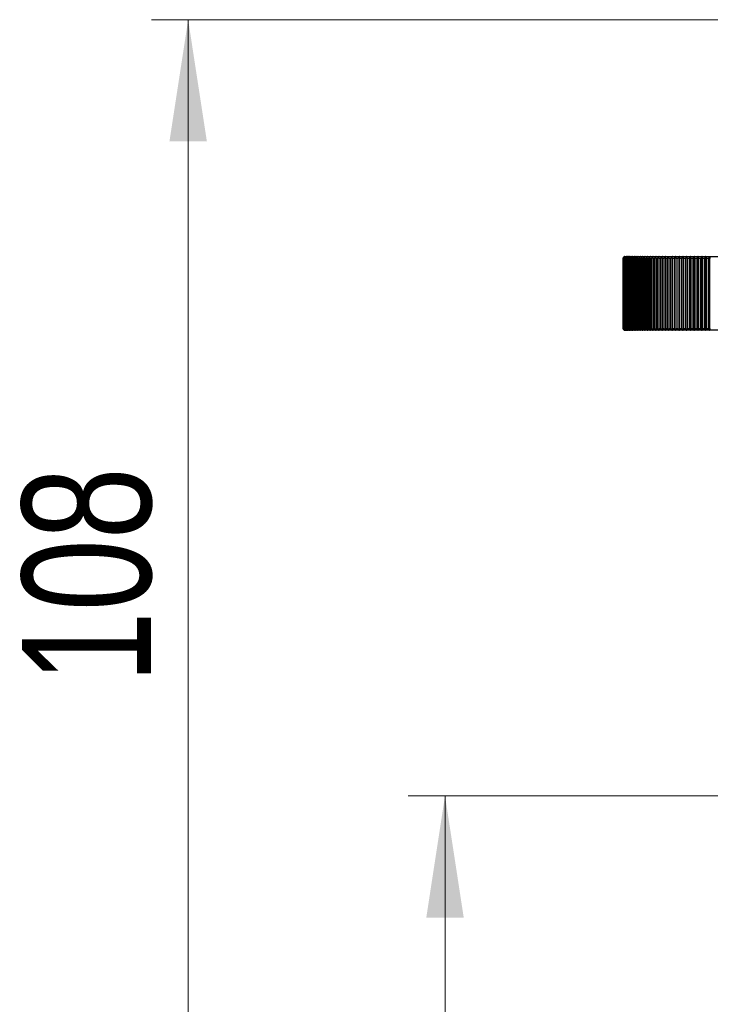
# Model space of a CAD drawing. Header units: millimetres. Extents: x 59 to 113, y 77 to 185.
# Tile 5 of 6: x 59 to 78, y 148 to 175. Entities that reach past the tile are written whole.
import ezdxf

# ---------------------------------------------------------------- set-up
doc = ezdxf.new("R2010")
doc.units = ezdxf.units.MM
doc.styles.add('SLDTEXTSTYLE0', font='TXT', dxfattribs={"width": 0.75})
doc.dimstyles.new('SLDDIMSTYLE0', dxfattribs={"dimtxt": 3.5, "dimasz": 3.302, "dimexe": 0, "dimexo": 0.0625, "dimgap": 0.875, "dimtad": 1, "dimlfac": 2, "dimrnd": 1e-09, "dimzin": 12, "dimdsep": 46, "dimtxsty": 'SLDTEXTSTYLE0', "dimsah": 1, "dimcen": 0.09, "dimadec": 0, "dimazin": 3, "dimtfac": 1, "dimtofl": 0, "dimtmove": 0, "dimatfit": 3, "dimfxl": 0, "dimfrac": 2, "dimtolj": 1, "dimtzin": 12, "dimarcsym": 0})

# ---------------------------------------------------------------- blocks, each defined once
blk = doc.blocks.new('_D_1')
at = {"color": 7, "linetype": 'Continuous', "lineweight": 18}
for p, q in [((78.229, 153.504), (69.643, 153.504)), ((70.643, 153.504), (70.643, 120.004)), ((77.069, 120.004), (69.643, 120.004))]:
    blk.add_line(p, q, dxfattribs=at)
for points in [[(70.643, 153.504), (70.135, 150.202), (71.151, 150.202)], [(70.643, 120.004), (71.151, 123.306), (70.135, 123.306)]]:
    blk.add_solid(points, dxfattribs=at)
at = {"color": 7, "linetype": 'Continuous', "lineweight": 18, "insert": (66.131, 132.227), "char_height": 3.5, "attachment_point": 1, "rotation": 90, "style": 'SLDTEXTSTYLE0'}
blk.add_mtext('67', dxfattribs=at)
blk = doc.blocks.new('_D_2')
at = {"color": 7, "linetype": 'Continuous', "lineweight": 18}
for p, q in [((79.229, 174.554), (62.671, 174.554)), ((63.671, 120.554), (63.671, 174.554)), ((78.229, 120.554), (62.671, 120.554))]:
    blk.add_line(p, q, dxfattribs=at)
for points in [[(63.671, 174.554), (63.163, 171.252), (64.179, 171.252)], [(63.671, 120.554), (64.179, 123.856), (63.163, 123.856)]]:
    blk.add_solid(points, dxfattribs=at)
at = {"color": 7, "linetype": 'Continuous', "lineweight": 18, "insert": (59.159, 156.557), "char_height": 3.5, "attachment_point": 1, "rotation": 90, "style": 'SLDTEXTSTYLE0'}
blk.add_mtext('108', dxfattribs=at)

msp = doc.modelspace()

# ---------------------------------------------------------------- linework, layer by layer
at = {"color": 7, "linetype": 'Continuous', "lineweight": 25}
for p, q in [((75.4788, 168.0788), (75.4788, 166.1788)), ((75.4792, 166.1788), (75.4792, 168.0788)), ((75.4834, 168.0788), (75.4802, 168.0788)), ((75.4802, 168.0788), (75.4802, 166.1788)), ((75.4834, 166.1788), (75.4834, 168.0788)), ((75.4925, 168.0788), (75.4863, 168.0788)), ((75.4863, 168.0788), (75.4863, 166.1788)), ((75.4925, 166.1788), (75.4925, 168.0788)), ((75.5064, 168.0788), (75.4972, 168.0788)), ((75.4972, 168.0788), (75.4972, 166.1788)), ((75.5064, 166.1788), (75.5064, 168.0788)), ((75.5251, 168.0788), (75.5129, 168.0788)), ((75.5129, 168.0788), (75.5129, 166.1788)), ((75.5251, 166.1788), (75.5251, 168.0788)), ((75.5288, 168.1288), (77.8253, 168.1288)), ((75.5486, 168.0788), (75.5334, 168.0788)), ((75.5334, 168.0788), (75.5334, 166.1788)), ((75.5486, 166.1788), (75.5486, 168.0788)), ((75.5767, 168.0788), (75.5586, 168.0788)), ((75.5586, 168.0788), (75.5586, 166.1788)), ((75.5767, 166.1788), (75.5767, 168.0788)), ((75.6095, 168.0788), (75.5885, 168.0788)), ((75.5885, 168.0788), (75.5885, 166.1788)), ((75.6095, 166.1788), (75.6095, 168.0788)), ((75.6468, 168.0788), (75.623, 168.0788)), ((75.623, 168.0788), (75.623, 166.1788)), ((75.6468, 166.1788), (75.6468, 168.0788)), ((75.6887, 168.0788), (75.6621, 168.0788)), ((75.6621, 168.0788), (75.6621, 166.1788)), ((75.6887, 166.1788), (75.6887, 168.0788)), ((75.7349, 168.0788), (75.7056, 168.0788)), ((75.7056, 168.0788), (75.7056, 166.1788)), ((75.7349, 166.1788), (75.7349, 168.0788)), ((75.7855, 168.0788), (75.7535, 168.0788)), ((75.7535, 168.0788), (75.7535, 166.1788)), ((75.7855, 166.1788), (75.7855, 168.0788)), ((75.8403, 168.0788), (75.8057, 168.0788)), ((75.8057, 168.0788), (75.8057, 166.1788)), ((75.8403, 166.1788), (75.8403, 168.0788)), ((75.8991, 168.0788), (75.862, 168.0788)), ((75.862, 168.0788), (75.862, 166.1788)), ((75.8991, 166.1788), (75.8991, 168.0788)), ((75.962, 168.0788), (75.9224, 168.0788)), ((75.9224, 168.0788), (75.9224, 166.1788)), ((75.962, 166.1788), (75.962, 168.0788)), ((76.0287, 168.0788), (75.9867, 168.0788)), ((75.9867, 168.0788), (75.9867, 166.1788)), ((76.0287, 166.1788), (76.0287, 168.0788)), ((76.0991, 168.0788), (76.0548, 168.0788)), ((76.0548, 168.0788), (76.0548, 166.1788)), ((76.0991, 166.1788), (76.0991, 168.0788)), ((76.173, 168.0788), (76.1265, 168.0788)), ((76.1265, 168.0788), (76.1265, 166.1788)), ((76.173, 166.1788), (76.173, 168.0788)), ((76.2504, 168.0788), (76.2018, 168.0788)), ((76.2018, 168.0788), (76.2018, 166.1788)), ((76.2504, 166.1788), (76.2504, 168.0788)), ((76.331, 168.0788), (76.2804, 168.0788)), ((76.2804, 168.0788), (76.2804, 166.1788)), ((76.331, 166.1788), (76.331, 168.0788)), ((76.4147, 168.0788), (76.3622, 168.0788)), ((76.3622, 168.0788), (76.3622, 166.1788)), ((76.4147, 166.1788), (76.4147, 168.0788)), ((76.5013, 168.0788), (76.447, 168.0788)), ((76.447, 168.0788), (76.447, 166.1788)), ((76.5013, 166.1788), (76.5013, 168.0788)), ((76.5907, 168.0788), (76.5347, 168.0788)), ((76.5347, 168.0788), (76.5347, 166.1788)), ((76.5907, 166.1788), (76.5907, 168.0788)), ((76.6826, 168.0788), (76.625, 168.0788)), ((76.625, 168.0788), (76.625, 166.1788)), ((76.6826, 166.1788), (76.6826, 168.0788)), ((76.7768, 168.0788), (76.7179, 168.0788)), ((76.7179, 168.0788), (76.7179, 166.1788)), ((76.7768, 166.1788), (76.7768, 168.0788)), ((76.8733, 168.0788), (76.813, 168.0788)), ((76.813, 168.0788), (76.813, 166.1788)), ((76.8733, 166.1788), (76.8733, 168.0788)), ((76.9096, 168.1286), (76.9096, 166.1291)), ((76.9717, 168.0788), (76.9102, 168.0788)), ((76.9102, 168.0788), (76.9102, 166.1788)), ((76.9717, 166.1788), (76.9717, 168.0788)), ((77.0064, 168.1286), (77.0064, 166.1291)), ((77.0718, 168.0788), (77.0092, 168.0788)), ((77.0092, 168.0788), (77.0092, 166.1788)), ((77.0718, 166.1788), (77.0718, 168.0788)), ((77.105, 168.1286), (77.105, 166.1291)), ((77.1736, 168.0788), (77.11, 168.0788)), ((77.11, 168.0788), (77.11, 166.1788)), ((77.1736, 166.1788), (77.1736, 168.0788)), ((77.205, 168.1286), (77.205, 166.1291)), ((77.2766, 168.0788), (77.2123, 168.0788)), ((77.2123, 168.0788), (77.2123, 166.1788)), ((77.2766, 166.1788), (77.2766, 168.0788)), ((77.3063, 168.1286), (77.3063, 166.1291)), ((77.3808, 168.0788), (77.3158, 168.0788)), ((77.3158, 168.0788), (77.3158, 166.1788)), ((77.3808, 166.1788), (77.3808, 168.0788)), ((77.4087, 168.1286), (77.4087, 166.1291)), ((77.486, 168.0788), (77.4204, 168.0788)), ((77.4204, 168.0788), (77.4204, 166.1788)), ((77.486, 166.1788), (77.486, 168.0788)), ((77.5119, 168.1286), (77.5119, 166.1291)), ((77.5918, 168.0788), (77.5258, 168.0788)), ((77.5258, 168.0788), (77.5258, 166.1788)), ((77.5918, 166.1788), (77.5918, 168.0788)), ((77.6158, 168.1286), (77.6158, 166.1291)), ((77.6981, 168.0788), (77.6319, 168.0788)), ((77.6319, 168.0788), (77.6319, 166.1788)), ((77.6981, 166.1788), (77.6981, 168.0788)), ((77.7202, 168.1286), (77.7202, 166.1291)), ((77.8047, 168.0788), (77.7383, 168.0788)), ((77.7383, 168.0788), (77.7383, 166.1788)), ((77.8047, 166.1788), (77.8047, 168.0788)), ((77.8253, 168.1285), (77.8248, 168.1286)), ((77.8248, 168.1286), (77.8248, 166.1291)), ((77.8253, 168.1288), (79.1253, 168.1288)), ((75.4802, 166.1788), (75.4834, 166.1788)), ((75.4863, 166.1788), (75.4925, 166.1788)), ((75.4972, 166.1788), (75.5064, 166.1788)), ((75.5129, 166.1788), (75.5251, 166.1788)), ((77.8253, 166.1288), (75.5288, 166.1288)), ((75.5334, 166.1788), (75.5486, 166.1788)), ((75.5586, 166.1788), (75.5767, 166.1788)), ((75.5885, 166.1788), (75.6095, 166.1788)), ((75.623, 166.1788), (75.6468, 166.1788)), ((75.6621, 166.1788), (75.6887, 166.1788)), ((75.7056, 166.1788), (75.7349, 166.1788)), ((75.7535, 166.1788), (75.7855, 166.1788)), ((75.8057, 166.1788), (75.8403, 166.1788)), ((75.862, 166.1788), (75.8991, 166.1788)), ((75.9224, 166.1788), (75.962, 166.1788)), ((75.9867, 166.1788), (76.0287, 166.1788)), ((76.0548, 166.1788), (76.0991, 166.1788)), ((76.1265, 166.1788), (76.173, 166.1788)), ((76.2018, 166.1788), (76.2504, 166.1788)), ((76.2804, 166.1788), (76.331, 166.1788)), ((76.3622, 166.1788), (76.4147, 166.1788)), ((76.447, 166.1788), (76.5013, 166.1788)), ((76.5347, 166.1788), (76.5907, 166.1788)), ((76.625, 166.1788), (76.6826, 166.1788)), ((76.7179, 166.1788), (76.7768, 166.1788)), ((76.813, 166.1788), (76.8733, 166.1788)), ((76.9102, 166.1788), (76.9717, 166.1788)), ((77.0092, 166.1788), (77.0718, 166.1788)), ((77.11, 166.1788), (77.1736, 166.1788)), ((77.2123, 166.1788), (77.2766, 166.1788)), ((77.3158, 166.1788), (77.3808, 166.1788)), ((77.4204, 166.1788), (77.486, 166.1788)), ((77.5258, 166.1788), (77.5918, 166.1788)), ((77.6319, 166.1788), (77.6981, 166.1788)), ((77.7383, 166.1788), (77.8047, 166.1788)), ((77.8248, 166.1291), (77.8253, 166.1292)), ((79.1253, 166.1288), (77.8253, 166.1288))]:
    msp.add_line(p, q, dxfattribs=at)
at = {"color": 1, "linetype": 'Continuous', "lineweight": 25}
for p, q in [((75.4792, 168.0788), (75.4788, 168.0788)), ((75.4788, 166.1788), (75.4792, 166.1788))]:
    msp.add_line(p, q, dxfattribs=at)
at = {"color": 7, "linetype": 'Continuous', "lineweight": 25, "flags": 128}
msp.add_lwpolyline([(75.5288, 168.1288), (75.5191, 168.1279), (75.5127, 168.1262)], dxfattribs=at)
at = {"color": 7, "linetype": 'Continuous', "lineweight": 25}
for centre, radius, start, end in [((75.5288, 168.0788), 0.05, 127.43254, 180), ((77.8306, 168.1285), 0.00533, 176.64671, 180.39216), ((77.8306, 166.1291), 0.00533, 179.60784, 183.35329)]:
    msp.add_arc(centre, radius, start, end, dxfattribs=at)
for centre, start_param, end_param in [((77.8227, 168.0788), 4.712389, 6.1650551), ((77.8227, 166.1788), 3.2597229, 4.712389)]:
    msp.add_ellipse(centre, major_axis=(0, 0.05), ratio=0.4469388, start_param=start_param, end_param=end_param, dxfattribs=at)
for points, knots in [([(75.4893, 168.1077), (75.487, 168.1045), (75.4814, 168.097), (75.4793, 168.0863), (75.4792, 168.0798), (75.4792, 168.0788)], [0, 0, 0, 0, 0.3788174, 0.9103976, 1, 1, 1, 1]), ([(75.4802, 168.0788), (75.4807, 168.0841), (75.4816, 168.0946), (75.489, 168.1087), (75.5001, 168.12), (75.5127, 168.1267), (75.5214, 168.1281), (75.5249, 168.1286)], [0, 0, 0, 0, 0.2036056, 0.4082373, 0.6198713, 0.8484621, 1, 1, 1, 1]), ([(75.5175, 168.1252), (75.5157, 168.1248), (75.508, 168.123), (75.4967, 168.1137), (75.4866, 168.0989), (75.4836, 168.0863), (75.4834, 168.0798), (75.4834, 168.0788)], [0, 0, 0, 0, 0.0893139, 0.3984362, 0.6894858, 0.9552286, 1, 1, 1, 1]), ([(75.4863, 168.0788), (75.4868, 168.0841), (75.4877, 168.0946), (75.4949, 168.1087), (75.5057, 168.12), (75.518, 168.1267), (75.5265, 168.1281), (75.5299, 168.1286)], [0, 0, 0, 0, 0.2036056, 0.4082373, 0.6198713, 0.8484621, 1, 1, 1, 1]), ([(75.5281, 168.1255), (75.526, 168.125), (75.5178, 168.1232), (75.506, 168.1138), (75.4957, 168.0989), (75.4927, 168.0863), (75.4925, 168.0798), (75.4925, 168.0788)], [0, 0, 0, 0, 0.1047378, 0.4086312, 0.6947571, 0.9560042, 1, 1, 1, 1]), ([(75.4972, 168.0788), (75.4977, 168.0841), (75.4986, 168.0946), (75.5056, 168.1087), (75.5161, 168.12), (75.5281, 168.1267), (75.5364, 168.1281), (75.5397, 168.1286)], [0, 0, 0, 0, 0.2036056, 0.4082373, 0.6198713, 0.8484621, 1, 1, 1, 1]), ([(75.5434, 168.1257), (75.5409, 168.1252), (75.5323, 168.1233), (75.5201, 168.1138), (75.5097, 168.0989), (75.5066, 168.0863), (75.5065, 168.0798), (75.5064, 168.0788)], [0, 0, 0, 0, 0.1181415, 0.4174905, 0.6993371, 0.9566772, 1, 1, 1, 1]), ([(75.5129, 168.0788), (75.5134, 168.0841), (75.5143, 168.0946), (75.5211, 168.1087), (75.5313, 168.12), (75.543, 168.1267), (75.5511, 168.1281), (75.5543, 168.1286)], [0, 0, 0, 0, 0.2036056, 0.4082373, 0.6198713, 0.8484621, 1, 1, 1, 1]), ([(75.5735, 168.1286), (75.5672, 168.1274), (75.5547, 168.1251), (75.5389, 168.1139), (75.5284, 168.0989), (75.5253, 168.0863), (75.5252, 168.0798), (75.5251, 168.0788)], [0, 0, 0, 0, 0.2520661, 0.5059579, 0.7450047, 0.9632665, 1, 1, 1, 1]), ([(75.5334, 168.0788), (75.5338, 168.0841), (75.5347, 168.0946), (75.5413, 168.1087), (75.5512, 168.12), (75.5626, 168.1267), (75.5704, 168.1281), (75.5735, 168.1286)], [0, 0, 0, 0, 0.2036056, 0.4082373, 0.6198713, 0.8484621, 1, 1, 1, 1]), ([(75.5973, 168.1286), (75.591, 168.1274), (75.5784, 168.1251), (75.5624, 168.1139), (75.5519, 168.0989), (75.5487, 168.0863), (75.5486, 168.0798), (75.5486, 168.0788)], [0, 0, 0, 0, 0.2520766, 0.5059678, 0.7450138, 0.9632748, 1, 1, 1, 1]), ([(75.5586, 168.0788), (75.5591, 168.0841), (75.5599, 168.0946), (75.5663, 168.1087), (75.5758, 168.12), (75.5868, 168.1267), (75.5943, 168.1281), (75.5973, 168.1286)], [0, 0, 0, 0, 0.2036056, 0.4082373, 0.6198713, 0.8484621, 1, 1, 1, 1]), ([(75.6258, 168.1286), (75.6194, 168.1274), (75.6067, 168.1251), (75.5907, 168.1139), (75.58, 168.0989), (75.5769, 168.0863), (75.5767, 168.0798), (75.5767, 168.0788)], [0, 0, 0, 0, 0.2520844, 0.5059752, 0.7450205, 0.9632811, 1, 1, 1, 1]), ([(75.5885, 168.0788), (75.5889, 168.0841), (75.5897, 168.0946), (75.5959, 168.1087), (75.6051, 168.12), (75.6156, 168.1267), (75.6229, 168.1281), (75.6258, 168.1286)], [0, 0, 0, 0, 0.2036056, 0.4082373, 0.6198713, 0.8484621, 1, 1, 1, 1]), ([(75.6588, 168.1286), (75.6524, 168.1274), (75.6396, 168.1251), (75.6235, 168.1139), (75.6128, 168.0989), (75.6096, 168.0863), (75.6095, 168.0798), (75.6095, 168.0788)], [0, 0, 0, 0, 0.2520897, 0.5059801, 0.745025, 0.9632852, 1, 1, 1, 1]), ([(75.623, 168.0788), (75.6234, 168.0841), (75.6242, 168.0946), (75.6301, 168.1087), (75.6389, 168.12), (75.649, 168.1267), (75.656, 168.1281), (75.6588, 168.1286)], [0, 0, 0, 0, 0.2036056, 0.4082373, 0.6198713, 0.8484621, 1, 1, 1, 1]), ([(75.6962, 168.1286), (75.6898, 168.1274), (75.677, 168.1251), (75.6609, 168.1139), (75.6502, 168.0989), (75.647, 168.0863), (75.6469, 168.0798), (75.6468, 168.0788)], [0, 0, 0, 0, 0.2520923, 0.5059826, 0.7450273, 0.9632873, 1, 1, 1, 1]), ([(75.6621, 168.0788), (75.6625, 168.0841), (75.6632, 168.0946), (75.6688, 168.1087), (75.6773, 168.12), (75.6869, 168.1267), (75.6936, 168.1281), (75.6962, 168.1286)], [0, 0, 0, 0, 0.2036056, 0.4082373, 0.6198713, 0.8484621, 1, 1, 1, 1]), ([(75.7381, 168.1286), (75.7317, 168.1274), (75.7189, 168.1251), (75.7027, 168.1139), (75.692, 168.0989), (75.6888, 168.0863), (75.6887, 168.0798), (75.6887, 168.0788)], [0, 0, 0, 0, 0.25209244, 0.5059827, 0.74502745, 0.96328743, 1, 1, 1, 1]), ([(75.7056, 168.0788), (75.706, 168.0841), (75.7066, 168.0946), (75.712, 168.1087), (75.72, 168.12), (75.7292, 168.1267), (75.7356, 168.1281), (75.7381, 168.1286)], [0, 0, 0, 0, 0.2036056, 0.4082373, 0.6198713, 0.8484621, 1, 1, 1, 1]), ([(75.7842, 168.1286), (75.7779, 168.1274), (75.7651, 168.1251), (75.749, 168.1139), (75.7383, 168.0989), (75.7351, 168.0863), (75.7349, 168.0798), (75.7349, 168.0788)], [0, 0, 0, 0, 0.2520901, 0.5059804, 0.7450254, 0.9632855, 1, 1, 1, 1]), ([(75.7535, 168.0788), (75.7538, 168.0841), (75.7545, 168.0946), (75.7596, 168.1087), (75.7672, 168.12), (75.7759, 168.1267), (75.7818, 168.1281), (75.7842, 168.1286)], [0, 0, 0, 0, 0.2036056, 0.4082373, 0.6198713, 0.8484621, 1, 1, 1, 1]), ([(75.8346, 168.1286), (75.8282, 168.1274), (75.8155, 168.1251), (75.7995, 168.1139), (75.7888, 168.0989), (75.7856, 168.0863), (75.7855, 168.0798), (75.7855, 168.0788)], [0, 0, 0, 0, 0.2520851, 0.5059758, 0.7450211, 0.9632816, 1, 1, 1, 1]), ([(75.8057, 168.0788), (75.806, 168.0841), (75.8066, 168.0946), (75.8114, 168.1087), (75.8185, 168.12), (75.8267, 168.1267), (75.8324, 168.1281), (75.8346, 168.1286)], [0, 0, 0, 0, 0.2036056, 0.4082373, 0.6198713, 0.8484621, 1, 1, 1, 1]), ([(75.8891, 168.1286), (75.8828, 168.1274), (75.8701, 168.1251), (75.8541, 168.1139), (75.8436, 168.0989), (75.8404, 168.0863), (75.8403, 168.0798), (75.8403, 168.0788)], [0, 0, 0, 0, 0.25207758, 0.50596866, 0.74501458, 0.96327557, 1, 1, 1, 1]), ([(75.862, 168.0788), (75.8623, 168.0841), (75.8629, 168.0946), (75.8673, 168.1087), (75.874, 168.12), (75.8817, 168.1267), (75.887, 168.1281), (75.8891, 168.1286)], [0, 0, 0, 0, 0.2036056, 0.4082373, 0.6198713, 0.8484621, 1, 1, 1, 1]), ([(75.9475, 168.1286), (75.9413, 168.1274), (75.9287, 168.1251), (75.9129, 168.1139), (75.9024, 168.0989), (75.8993, 168.0863), (75.8991, 168.0798), (75.8991, 168.0788)], [0, 0, 0, 0, 0.2520674, 0.505959, 0.7450057, 0.9632674, 1, 1, 1, 1]), ([(75.9224, 168.0788), (75.9226, 168.0841), (75.9232, 168.0946), (75.9273, 168.1087), (75.9336, 168.12), (75.9407, 168.1267), (75.9456, 168.1281), (75.9475, 168.1286)], [0, 0, 0, 0, 0.2036056, 0.4082373, 0.6198713, 0.8484621, 1, 1, 1, 1]), ([(76.0099, 168.1286), (76.0037, 168.1274), (75.9913, 168.1251), (75.9756, 168.1139), (75.9652, 168.0989), (75.9621, 168.0863), (75.962, 168.0798), (75.962, 168.0788)], [0, 0, 0, 0, 0.2520544, 0.5059467, 0.7449945, 0.9632571, 1, 1, 1, 1]), ([(75.9867, 168.0788), (75.9869, 168.0841), (75.9874, 168.0946), (75.9913, 168.1087), (75.997, 168.12), (76.0036, 168.1267), (76.0081, 168.1281), (76.0099, 168.1286)], [0, 0, 0, 0, 0.2036056, 0.4082373, 0.6198713, 0.8484621, 1, 1, 1, 1]), ([(76.076, 168.1286), (76.0699, 168.1274), (76.0576, 168.1251), (76.0421, 168.1139), (76.0319, 168.0989), (76.0288, 168.0863), (76.0287, 168.0798), (76.0287, 168.0788)], [0, 0, 0, 0, 0.2520384, 0.5059317, 0.7449807, 0.9632444, 1, 1, 1, 1]), ([(76.0548, 168.0788), (76.055, 168.0841), (76.0555, 168.0946), (76.059, 168.1087), (76.0642, 168.12), (76.0702, 168.1267), (76.0743, 168.1281), (76.076, 168.1286)], [0, 0, 0, 0, 0.2036056, 0.4082373, 0.6198713, 0.8484621, 1, 1, 1, 1]), ([(76.1457, 168.1286), (76.1397, 168.1274), (76.1275, 168.1251), (76.1123, 168.1139), (76.1022, 168.0989), (76.0992, 168.0863), (76.0991, 168.0798), (76.0991, 168.0788)], [0, 0, 0, 0, 0.2520194, 0.5059137, 0.7449642, 0.9632292, 1, 1, 1, 1]), ([(76.1265, 168.0788), (76.1267, 168.0841), (76.1271, 168.0946), (76.1303, 168.1087), (76.1351, 168.12), (76.1405, 168.1267), (76.1442, 168.1281), (76.1457, 168.1286)], [0, 0, 0, 0, 0.2036056, 0.4082373, 0.6198713, 0.8484621, 1, 1, 1, 1]), ([(76.2189, 168.1286), (76.2129, 168.1274), (76.201, 168.1251), (76.1861, 168.1139), (76.1761, 168.0989), (76.1731, 168.0863), (76.173, 168.0798), (76.173, 168.0788)], [0, 0, 0, 0, 0.251997, 0.5058926, 0.7449449, 0.9632113, 1, 1, 1, 1]), ([(76.2018, 168.0788), (76.202, 168.0841), (76.2023, 168.0946), (76.2052, 168.1087), (76.2094, 168.12), (76.2142, 168.1267), (76.2175, 168.1281), (76.2189, 168.1286)], [0, 0, 0, 0, 0.2036056, 0.4082373, 0.6198713, 0.8484621, 1, 1, 1, 1]), ([(76.2953, 168.1286), (76.2895, 168.1274), (76.2779, 168.1251), (76.2632, 168.1139), (76.2534, 168.0989), (76.2505, 168.0863), (76.2504, 168.0798), (76.2504, 168.0788)], [0, 0, 0, 0, 0.251971, 0.5058681, 0.7449224, 0.9631906, 1, 1, 1, 1]), ([(76.2804, 168.0788), (76.2806, 168.0841), (76.2809, 168.0946), (76.2834, 168.1087), (76.2871, 168.12), (76.2913, 168.1267), (76.2942, 168.1281), (76.2953, 168.1286)], [0, 0, 0, 0, 0.2036056, 0.4082373, 0.6198713, 0.8484621, 1, 1, 1, 1]), ([(76.375, 168.1286), (76.3693, 168.1274), (76.3579, 168.1251), (76.3435, 168.1139), (76.334, 168.0989), (76.3311, 168.0863), (76.331, 168.0798), (76.331, 168.0788)], [0, 0, 0, 0, 0.2519411, 0.5058398, 0.7448965, 0.9631668, 1, 1, 1, 1]), ([(76.3622, 168.0788), (76.3623, 168.0841), (76.3626, 168.0946), (76.3647, 168.1087), (76.3679, 168.12), (76.3715, 168.1267), (76.374, 168.1281), (76.375, 168.1286)], [0, 0, 0, 0, 0.2036056, 0.4082373, 0.6198713, 0.8484621, 1, 1, 1, 1]), ([(76.4576, 168.1286), (76.4521, 168.1274), (76.4409, 168.1251), (76.4269, 168.1139), (76.4176, 168.0989), (76.4148, 168.0863), (76.4147, 168.0798), (76.4147, 168.0788)], [0, 0, 0, 0, 0.2519069, 0.5058075, 0.7448669, 0.9631394, 1, 1, 1, 1]), ([(76.447, 168.0788), (76.4472, 168.0841), (76.4474, 168.0946), (76.4491, 168.1087), (76.4517, 168.12), (76.4547, 168.1267), (76.4568, 168.1281), (76.4576, 168.1286)], [0, 0, 0, 0, 0.2036056, 0.4082373, 0.6198713, 0.8484621, 1, 1, 1, 1]), ([(76.5431, 168.1286), (76.5377, 168.1274), (76.5269, 168.1251), (76.5132, 168.1139), (76.5042, 168.0989), (76.5014, 168.0863), (76.5013, 168.0798), (76.5013, 168.0788)], [0, 0, 0, 0, 0.2518678, 0.5057707, 0.7448331, 0.9631083, 1, 1, 1, 1]), ([(76.5347, 168.0788), (76.5348, 168.0841), (76.535, 168.0946), (76.5364, 168.1087), (76.5384, 168.12), (76.5408, 168.1267), (76.5424, 168.1281), (76.5431, 168.1286)], [0, 0, 0, 0, 0.2036056, 0.4082373, 0.6198713, 0.8484621, 1, 1, 1, 1]), ([(76.6312, 168.1286), (76.626, 168.1274), (76.6154, 168.1251), (76.6022, 168.1139), (76.5934, 168.0989), (76.5908, 168.0863), (76.5907, 168.0798), (76.5907, 168.0788)], [0, 0, 0, 0, 0.2518234, 0.5057287, 0.7447946, 0.9630729, 1, 1, 1, 1]), ([(76.625, 168.0788), (76.6251, 168.0841), (76.6252, 168.0946), (76.6263, 168.1087), (76.6278, 168.12), (76.6295, 168.1267), (76.6307, 168.1281), (76.6312, 168.1286)], [0, 0, 0, 0, 0.2036056, 0.4082373, 0.6198713, 0.8484621, 1, 1, 1, 1]), ([(76.7218, 168.1286), (76.7167, 168.1274), (76.7065, 168.1251), (76.6937, 168.1139), (76.6852, 168.0989), (76.6827, 168.0863), (76.6826, 168.0798), (76.6826, 168.0788)], [0, 0, 0, 0, 0.2517729, 0.505681, 0.7447509, 0.9630326, 1, 1, 1, 1]), ([(76.7179, 168.0788), (76.7179, 168.0841), (76.718, 168.0946), (76.7186, 168.1087), (76.7196, 168.12), (76.7207, 168.1267), (76.7215, 168.1281), (76.7218, 168.1286)], [0, 0, 0, 0, 0.2036056, 0.4082373, 0.6198713, 0.8484621, 1, 1, 1, 1]), ([(76.8146, 168.1286), (76.8098, 168.1274), (76.7999, 168.1251), (76.7876, 168.1139), (76.7794, 168.0989), (76.7769, 168.0863), (76.7769, 168.0798), (76.7768, 168.0788)], [0, 0, 0, 0, 0.2517154, 0.5056267, 0.7447011, 0.9629867, 1, 1, 1, 1]), ([(76.813, 168.0788), (76.813, 168.0841), (76.813, 168.0946), (76.8133, 168.1087), (76.8137, 168.12), (76.8142, 168.1267), (76.8145, 168.1281), (76.8146, 168.1286)], [0, 0, 0, 0, 0.2036056, 0.4082373, 0.6198713, 0.8484621, 1, 1, 1, 1]), ([(76.9096, 168.1286), (76.9049, 168.1274), (76.8955, 168.1251), (76.8836, 168.114), (76.8757, 168.0989), (76.8734, 168.0863), (76.8733, 168.0798), (76.8733, 168.0788)], [0, 0, 0, 0, 0.2516499, 0.5055649, 0.7446445, 0.9629345, 1, 1, 1, 1]), ([(76.9102, 168.0788), (76.9102, 168.0841), (76.9101, 168.0946), (76.91, 168.1087), (76.9099, 168.12), (76.9097, 168.1267), (76.9096, 168.1281), (76.9096, 168.1286)], [0, 0, 0, 0, 0.2036056, 0.4082373, 0.6198713, 0.8484621, 1, 1, 1, 1]), ([(77.0064, 168.1286), (77.0019, 168.1274), (76.9929, 168.1251), (76.9816, 168.114), (76.974, 168.0989), (76.9718, 168.0863), (76.9717, 168.0798), (76.9717, 168.0788)], [0, 0, 0, 0, 0.2515977, 0.5055156, 0.7445993, 0.9628929, 1, 1, 1, 1]), ([(77.0092, 168.0788), (77.0092, 168.0841), (77.0092, 168.0946), (77.0087, 168.1087), (77.008, 168.12), (77.0072, 168.1267), (77.0066, 168.1281), (77.0064, 168.1286)], [0, 0, 0, 0, 0.2036056, 0.4082373, 0.6198713, 0.8484621, 1, 1, 1, 1]), ([(77.105, 168.1286), (77.1007, 168.1274), (77.0921, 168.1251), (77.0813, 168.114), (77.0741, 168.0989), (77.0719, 168.0863), (77.0718, 168.0798), (77.0718, 168.0788)], [0, 0, 0, 0, 0.2516696, 0.5055836, 0.7446616, 0.9629503, 1, 1, 1, 1]), ([(77.11, 168.0788), (77.11, 168.0841), (77.1099, 168.0946), (77.109, 168.1087), (77.1078, 168.12), (77.1063, 168.1267), (77.1054, 168.1281), (77.105, 168.1286)], [0, 0, 0, 0, 0.2036056, 0.4082373, 0.6198713, 0.8484621, 1, 1, 1, 1]), ([(77.205, 168.1286), (77.2009, 168.1274), (77.1928, 168.1251), (77.1825, 168.1139), (77.1757, 168.0989), (77.1736, 168.0863), (77.1736, 168.0798), (77.1736, 168.0788)], [0, 0, 0, 0, 0.2517327, 0.5056431, 0.7447161, 0.9630006, 1, 1, 1, 1]), ([(77.2123, 168.0788), (77.2122, 168.0841), (77.212, 168.0946), (77.2108, 168.1087), (77.209, 168.12), (77.207, 168.1267), (77.2056, 168.1281), (77.205, 168.1286)], [0, 0, 0, 0, 0.2036056, 0.4082373, 0.6198713, 0.8484621, 1, 1, 1, 1]), ([(77.3063, 168.1286), (77.3025, 168.1274), (77.2948, 168.1251), (77.2851, 168.1139), (77.2786, 168.0989), (77.2767, 168.0863), (77.2766, 168.0798), (77.2766, 168.0788)], [0, 0, 0, 0, 0.2517881, 0.5056954, 0.7447641, 0.9630447, 1, 1, 1, 1]), ([(77.3158, 168.0788), (77.3157, 168.0841), (77.3155, 168.0946), (77.3139, 168.1087), (77.3116, 168.12), (77.3089, 168.1267), (77.307, 168.1281), (77.3063, 168.1286)], [0, 0, 0, 0, 0.2036056, 0.4082373, 0.6198713, 0.8484621, 1, 1, 1, 1]), ([(77.4087, 168.1286), (77.4051, 168.1274), (77.3979, 168.1251), (77.3888, 168.1139), (77.3827, 168.0989), (77.3809, 168.0863), (77.3808, 168.0798), (77.3808, 168.0788)], [0, 0, 0, 0, 0.2518368, 0.5057414, 0.7448062, 0.9630836, 1, 1, 1, 1]), ([(77.4204, 168.0788), (77.4203, 168.0841), (77.42, 168.0946), (77.4181, 168.1087), (77.4152, 168.12), (77.4119, 168.1267), (77.4096, 168.1281), (77.4087, 168.1286)], [0, 0, 0, 0, 0.2036056, 0.4082373, 0.6198713, 0.8484621, 1, 1, 1, 1]), ([(77.5119, 168.1286), (77.5086, 168.1274), (77.5018, 168.1251), (77.4934, 168.1139), (77.4877, 168.0989), (77.486, 168.0863), (77.486, 168.0798), (77.486, 168.0788)], [0, 0, 0, 0, 0.2518796, 0.5057818, 0.7448433, 0.9631177, 1, 1, 1, 1]), ([(77.5258, 168.0788), (77.5257, 168.0841), (77.5254, 168.0946), (77.5231, 168.1087), (77.5196, 168.12), (77.5157, 168.1267), (77.513, 168.1281), (77.5119, 168.1286)], [0, 0, 0, 0, 0.2036056, 0.4082373, 0.6198713, 0.8484621, 1, 1, 1, 1]), ([(77.6158, 168.1286), (77.6127, 168.1274), (77.6065, 168.1251), (77.5987, 168.1139), (77.5934, 168.0989), (77.5919, 168.0863), (77.5918, 168.0798), (77.5918, 168.0788)], [0, 0, 0, 0, 0.25191721, 0.50581728, 0.7448758, 0.96314769, 1, 1, 1, 1]), ([(77.6319, 168.0788), (77.6317, 168.0841), (77.6314, 168.0946), (77.6287, 168.1087), (77.6247, 168.12), (77.6202, 168.1267), (77.6171, 168.1281), (77.6158, 168.1286)], [0, 0, 0, 0, 0.2036056, 0.4082373, 0.6198713, 0.8484621, 1, 1, 1, 1]), ([(77.7202, 168.1286), (77.7173, 168.1274), (77.7116, 168.1251), (77.7044, 168.1139), (77.6996, 168.0989), (77.6982, 168.0863), (77.6981, 168.0798), (77.6981, 168.0788)], [0, 0, 0, 0, 0.2519502, 0.5058484, 0.7449043, 0.963174, 1, 1, 1, 1]), ([(77.7383, 168.0788), (77.7381, 168.0841), (77.7377, 168.0946), (77.7347, 168.1087), (77.7303, 168.12), (77.7251, 168.1267), (77.7216, 168.1281), (77.7202, 168.1286)], [0, 0, 0, 0, 0.2036056, 0.4082373, 0.6198713, 0.8484621, 1, 1, 1, 1]), ([(77.8248, 168.1286), (77.8222, 168.1274), (77.817, 168.1251), (77.8104, 168.1139), (77.8061, 168.0989), (77.8048, 168.0863), (77.8047, 168.0798), (77.8047, 168.0788)], [0, 0, 0, 0, 0.2519789, 0.5058755, 0.7449292, 0.9631969, 1, 1, 1, 1]), ([(75.4792, 166.1788), (75.4797, 166.1736), (75.4807, 166.1632), (75.4864, 166.1514), (75.4916, 166.1465), (75.4932, 166.1451)], [0, 0, 0, 0, 0.411666, 0.8254166, 1, 1, 1, 1]), ([(75.5249, 166.1291), (75.5191, 166.1302), (75.5075, 166.1326), (75.4929, 166.1438), (75.4832, 166.1589), (75.4803, 166.1715), (75.4802, 166.1779), (75.4802, 166.1788)], [0, 0, 0, 0, 0.2528252, 0.5076077, 0.7469513, 0.9648126, 1, 1, 1, 1]), ([(75.4834, 166.1788), (75.4839, 166.1736), (75.4849, 166.163), (75.4927, 166.1491), (75.5022, 166.139), (75.5098, 166.1357), (75.5126, 166.1345)], [0, 0, 0, 0, 0.2730467, 0.5474761, 0.8310479, 1, 1, 1, 1]), ([(75.5299, 166.1291), (75.5243, 166.1302), (75.5129, 166.1326), (75.4987, 166.1438), (75.4892, 166.1589), (75.4864, 166.1715), (75.4863, 166.1779), (75.4863, 166.1788)], [0, 0, 0, 0, 0.2527935, 0.5075778, 0.746924, 0.9647875, 1, 1, 1, 1]), ([(75.4925, 166.1788), (75.493, 166.1736), (75.494, 166.1631), (75.5019, 166.1489), (75.5136, 166.1376), (75.5269, 166.131), (75.5361, 166.1296), (75.5397, 166.1291)], [0, 0, 0, 0, 0.2042813, 0.4095972, 0.621753, 0.8504131, 1, 1, 1, 1]), ([(75.5397, 166.1291), (75.5342, 166.1302), (75.5232, 166.1326), (75.5093, 166.1438), (75.5001, 166.1589), (75.4973, 166.1715), (75.4972, 166.1779), (75.4972, 166.1788)], [0, 0, 0, 0, 0.2527572, 0.5075437, 0.7468928, 0.9647589, 1, 1, 1, 1]), ([(75.5064, 166.1788), (75.507, 166.1736), (75.508, 166.1631), (75.5159, 166.1489), (75.5278, 166.1376), (75.5413, 166.131), (75.5506, 166.1296), (75.5543, 166.1291)], [0, 0, 0, 0, 0.2042813, 0.4095972, 0.621753, 0.8504131, 1, 1, 1, 1]), ([(75.5543, 166.1291), (75.5489, 166.1302), (75.5382, 166.1326), (75.5246, 166.1438), (75.5157, 166.1589), (75.513, 166.1715), (75.5129, 166.1779), (75.5129, 166.1788)], [0, 0, 0, 0, 0.252716, 0.5075048, 0.7468573, 0.9647262, 1, 1, 1, 1]), ([(75.5251, 166.1788), (75.5257, 166.1736), (75.5267, 166.1631), (75.5347, 166.1489), (75.5467, 166.1376), (75.5604, 166.131), (75.5698, 166.1296), (75.5735, 166.1291)], [0, 0, 0, 0, 0.2042813, 0.4095972, 0.621753, 0.8504131, 1, 1, 1, 1]), ([(75.5735, 166.1291), (75.5683, 166.1302), (75.5579, 166.1326), (75.5448, 166.1438), (75.5361, 166.1589), (75.5335, 166.1715), (75.5334, 166.1779), (75.5334, 166.1788)], [0, 0, 0, 0, 0.25266908, 0.50746065, 0.7468169, 0.96468912, 1, 1, 1, 1]), ([(75.5486, 166.1788), (75.5491, 166.1736), (75.5501, 166.1631), (75.5582, 166.1489), (75.5703, 166.1376), (75.5841, 166.131), (75.5936, 166.1296), (75.5973, 166.1291)], [0, 0, 0, 0, 0.2042813, 0.4095972, 0.621753, 0.8504131, 1, 1, 1, 1]), ([(75.5973, 166.1291), (75.5923, 166.1302), (75.5823, 166.1326), (75.5696, 166.1438), (75.5612, 166.1589), (75.5587, 166.1715), (75.5587, 166.1779), (75.5586, 166.1788)], [0, 0, 0, 0, 0.2526157, 0.5074104, 0.746771, 0.9646469, 1, 1, 1, 1]), ([(75.5767, 166.1788), (75.5772, 166.1736), (75.5783, 166.1631), (75.5864, 166.1489), (75.5986, 166.1376), (75.6125, 166.131), (75.622, 166.1296), (75.6258, 166.1291)], [0, 0, 0, 0, 0.2042813, 0.4095972, 0.621753, 0.8504131, 1, 1, 1, 1]), ([(75.6258, 166.1291), (75.621, 166.1302), (75.6113, 166.1326), (75.5991, 166.1438), (75.591, 166.1589), (75.5886, 166.1715), (75.5885, 166.1779), (75.5885, 166.1788)], [0, 0, 0, 0, 0.252555, 0.5073532, 0.7467187, 0.9645989, 1, 1, 1, 1]), ([(75.6095, 166.1788), (75.61, 166.1736), (75.6111, 166.1631), (75.6192, 166.1489), (75.6315, 166.1376), (75.6454, 166.131), (75.655, 166.1296), (75.6588, 166.1291)], [0, 0, 0, 0, 0.2042813, 0.4095972, 0.621753, 0.8504131, 1, 1, 1, 1]), ([(75.6588, 166.1291), (75.6541, 166.1302), (75.6449, 166.1326), (75.6332, 166.1438), (75.6254, 166.1589), (75.6231, 166.1715), (75.6231, 166.1779), (75.623, 166.1788)], [0, 0, 0, 0, 0.2524857, 0.5072879, 0.746659, 0.9645441, 1, 1, 1, 1]), ([(75.6468, 166.1788), (75.6474, 166.1736), (75.6484, 166.1631), (75.6566, 166.1489), (75.6689, 166.1376), (75.6828, 166.131), (75.6924, 166.1296), (75.6962, 166.1291)], [0, 0, 0, 0, 0.20428134, 0.40959719, 0.62175303, 0.85041309, 1, 1, 1, 1]), ([(75.6962, 166.1291), (75.6918, 166.1302), (75.6829, 166.1326), (75.6718, 166.1438), (75.6644, 166.1589), (75.6622, 166.1715), (75.6621, 166.1779), (75.6621, 166.1788)], [0, 0, 0, 0, 0.2524992, 0.5073006, 0.7466706, 0.9645547, 1, 1, 1, 1]), ([(75.6887, 166.1788), (75.6892, 166.1736), (75.6903, 166.1631), (75.6985, 166.1489), (75.7107, 166.1376), (75.7247, 166.131), (75.7343, 166.1296), (75.7381, 166.1291)], [0, 0, 0, 0, 0.2042813, 0.4095972, 0.621753, 0.8504131, 1, 1, 1, 1]), ([(75.7381, 166.1291), (75.7339, 166.1302), (75.7254, 166.1326), (75.7148, 166.1438), (75.7078, 166.1589), (75.7057, 166.1715), (75.7056, 166.1779), (75.7056, 166.1788)], [0, 0, 0, 0, 0.25256678, 0.50736427, 0.74672882, 0.96460818, 1, 1, 1, 1]), ([(75.7349, 166.1788), (75.7355, 166.1736), (75.7365, 166.1631), (75.7447, 166.1489), (75.7569, 166.1376), (75.7709, 166.131), (75.7804, 166.1296), (75.7842, 166.1291)], [0, 0, 0, 0, 0.20428134, 0.40959719, 0.62175303, 0.85041309, 1, 1, 1, 1]), ([(75.7842, 166.1291), (75.7803, 166.1302), (75.7723, 166.1326), (75.7622, 166.1438), (75.7556, 166.1589), (75.7536, 166.1715), (75.7535, 166.1779), (75.7535, 166.1788)], [0, 0, 0, 0, 0.2526261, 0.5074201, 0.7467799, 0.9646551, 1, 1, 1, 1]), ([(75.7855, 166.1788), (75.786, 166.1736), (75.7871, 166.1631), (75.7952, 166.1489), (75.8074, 166.1376), (75.8213, 166.131), (75.8308, 166.1296), (75.8346, 166.1291)], [0, 0, 0, 0, 0.2042813, 0.4095972, 0.621753, 0.8504131, 1, 1, 1, 1]), ([(75.8346, 166.1291), (75.8309, 166.1302), (75.8233, 166.1326), (75.8139, 166.1438), (75.8076, 166.1589), (75.8057, 166.1715), (75.8057, 166.1779), (75.8057, 166.1788)], [0, 0, 0, 0, 0.2526782, 0.5074692, 0.7468247, 0.9646963, 1, 1, 1, 1]), ([(75.8403, 166.1788), (75.8408, 166.1736), (75.8418, 166.1631), (75.8499, 166.1489), (75.8621, 166.1376), (75.8758, 166.131), (75.8853, 166.1296), (75.8891, 166.1291)], [0, 0, 0, 0, 0.2042813, 0.4095972, 0.621753, 0.8504131, 1, 1, 1, 1]), ([(75.8891, 166.1291), (75.8856, 166.1302), (75.8785, 166.1326), (75.8697, 166.1438), (75.8638, 166.1589), (75.8621, 166.1715), (75.862, 166.1779), (75.862, 166.1788)], [0, 0, 0, 0, 0.25272399, 0.50751238, 0.74686418, 0.96473257, 1, 1, 1, 1]), ([(75.8991, 166.1788), (75.8996, 166.1736), (75.9007, 166.1631), (75.9087, 166.1489), (75.9207, 166.1376), (75.9344, 166.131), (75.9438, 166.1296), (75.9475, 166.1291)], [0, 0, 0, 0, 0.20428134, 0.40959719, 0.62175303, 0.85041309, 1, 1, 1, 1]), ([(75.9475, 166.1291), (75.9443, 166.1302), (75.9377, 166.1326), (75.9295, 166.1438), (75.9241, 166.1589), (75.9224, 166.1715), (75.9224, 166.1779), (75.9224, 166.1788)], [0, 0, 0, 0, 0.2527643, 0.5075503, 0.7468989, 0.9647644, 1, 1, 1, 1]), ([(75.962, 166.1788), (75.9625, 166.1736), (75.9635, 166.1631), (75.9715, 166.1489), (75.9834, 166.1376), (75.9969, 166.131), (76.0062, 166.1296), (76.0099, 166.1291)], [0, 0, 0, 0, 0.2042813, 0.4095972, 0.621753, 0.8504131, 1, 1, 1, 1]), ([(76.0099, 166.1291), (76.0069, 166.1302), (76.0008, 166.1326), (75.9933, 166.1438), (75.9882, 166.1589), (75.9867, 166.1715), (75.9867, 166.1779), (75.9867, 166.1788)], [0, 0, 0, 0, 0.2527996, 0.5075836, 0.7469293, 0.9647924, 1, 1, 1, 1]), ([(76.0287, 166.1788), (76.0292, 166.1736), (76.0302, 166.1631), (76.038, 166.1489), (76.0498, 166.1376), (76.0632, 166.131), (76.0723, 166.1296), (76.076, 166.1291)], [0, 0, 0, 0, 0.2042813, 0.4095972, 0.621753, 0.8504131, 1, 1, 1, 1]), ([(76.076, 166.1291), (76.0732, 166.1302), (76.0677, 166.1326), (76.0608, 166.1438), (76.0562, 166.1589), (76.0548, 166.1715), (76.0548, 166.1779), (76.0548, 166.1788)], [0, 0, 0, 0, 0.2528305, 0.5076127, 0.7469559, 0.9648169, 1, 1, 1, 1]), ([(76.0991, 166.1788), (76.0995, 166.1736), (76.1005, 166.1631), (76.1083, 166.1489), (76.1199, 166.1376), (76.133, 166.131), (76.1421, 166.1296), (76.1457, 166.1291)], [0, 0, 0, 0, 0.2042813, 0.4095972, 0.621753, 0.8504131, 1, 1, 1, 1]), ([(76.1457, 166.1291), (76.1432, 166.1302), (76.1382, 166.1326), (76.132, 166.1438), (76.1278, 166.1589), (76.1266, 166.1715), (76.1265, 166.1779), (76.1265, 166.1788)], [0, 0, 0, 0, 0.2528574, 0.5076381, 0.7469791, 0.9648381, 1, 1, 1, 1]), ([(76.173, 166.1788), (76.1735, 166.1736), (76.1745, 166.1631), (76.1821, 166.1489), (76.1935, 166.1376), (76.2064, 166.131), (76.2153, 166.1296), (76.2189, 166.1291)], [0, 0, 0, 0, 0.2042813, 0.4095972, 0.621753, 0.8504131, 1, 1, 1, 1]), ([(76.2189, 166.1291), (76.2166, 166.1302), (76.2122, 166.1326), (76.2066, 166.1438), (76.2029, 166.1589), (76.2018, 166.1715), (76.2018, 166.1779), (76.2018, 166.1788)], [0, 0, 0, 0, 0.25288065, 0.50765996, 0.74699905, 0.96485651, 1, 1, 1, 1]), ([(76.2504, 166.1788), (76.2509, 166.1736), (76.2518, 166.1631), (76.2593, 166.1489), (76.2705, 166.1376), (76.2832, 166.131), (76.2919, 166.1296), (76.2953, 166.1291)], [0, 0, 0, 0, 0.2042813, 0.4095972, 0.621753, 0.8504131, 1, 1, 1, 1]), ([(76.2953, 166.1291), (76.2934, 166.1302), (76.2895, 166.1326), (76.2846, 166.1438), (76.2814, 166.1589), (76.2805, 166.1715), (76.2804, 166.1779), (76.2804, 166.1788)], [0, 0, 0, 0, 0.2529005, 0.5076786, 0.7470161, 0.9648722, 1, 1, 1, 1]), ([(76.331, 166.1788), (76.3315, 166.1736), (76.3324, 166.1631), (76.3397, 166.1489), (76.3506, 166.1376), (76.3631, 166.131), (76.3716, 166.1296), (76.375, 166.1291)], [0, 0, 0, 0, 0.2042813, 0.4095972, 0.621753, 0.8504131, 1, 1, 1, 1]), ([(76.375, 166.1291), (76.3733, 166.1302), (76.37, 166.1326), (76.3658, 166.1438), (76.3631, 166.1589), (76.3622, 166.1715), (76.3622, 166.1779), (76.3622, 166.1788)], [0, 0, 0, 0, 0.2529172, 0.5076944, 0.7470305, 0.9648854, 1, 1, 1, 1]), ([(76.4147, 166.1788), (76.4152, 166.1736), (76.4161, 166.1631), (76.4232, 166.1489), (76.4339, 166.1376), (76.446, 166.131), (76.4543, 166.1296), (76.4576, 166.1291)], [0, 0, 0, 0, 0.2042813, 0.4095972, 0.621753, 0.8504131, 1, 1, 1, 1]), ([(76.4576, 166.1291), (76.4563, 166.1302), (76.4535, 166.1326), (76.45, 166.1438), (76.4477, 166.1589), (76.4471, 166.1715), (76.447, 166.1779), (76.447, 166.1788)], [0, 0, 0, 0, 0.2529309, 0.5077073, 0.7470423, 0.9648963, 1, 1, 1, 1]), ([(76.5013, 166.1788), (76.5018, 166.1736), (76.5027, 166.1631), (76.5096, 166.1489), (76.52, 166.1376), (76.5318, 166.131), (76.5399, 166.1296), (76.5431, 166.1291)], [0, 0, 0, 0, 0.2042813, 0.4095972, 0.621753, 0.8504131, 1, 1, 1, 1]), ([(76.5431, 166.1291), (76.542, 166.1302), (76.5398, 166.1326), (76.5371, 166.1438), (76.5353, 166.1589), (76.5347, 166.1715), (76.5347, 166.1779), (76.5347, 166.1788)], [0, 0, 0, 0, 0.2529418, 0.5077176, 0.7470517, 0.9649049, 1, 1, 1, 1]), ([(76.5907, 166.1788), (76.5911, 166.1736), (76.592, 166.1631), (76.5987, 166.1489), (76.6088, 166.1376), (76.6202, 166.131), (76.6281, 166.1296), (76.6312, 166.1291)], [0, 0, 0, 0, 0.20428134, 0.40959719, 0.62175303, 0.85041309, 1, 1, 1, 1]), ([(76.6312, 166.1291), (76.6304, 166.1302), (76.6288, 166.1326), (76.6268, 166.1438), (76.6255, 166.1589), (76.6251, 166.1715), (76.625, 166.1779), (76.625, 166.1788)], [0, 0, 0, 0, 0.25295, 0.5077253, 0.7470587, 0.9649114, 1, 1, 1, 1]), ([(76.6826, 166.1788), (76.683, 166.1736), (76.6838, 166.1631), (76.6903, 166.1489), (76.7001, 166.1376), (76.7112, 166.131), (76.7188, 166.1296), (76.7218, 166.1291)], [0, 0, 0, 0, 0.2042813, 0.4095972, 0.621753, 0.8504131, 1, 1, 1, 1]), ([(76.7218, 166.1291), (76.7213, 166.1302), (76.7203, 166.1326), (76.719, 166.1438), (76.7181, 166.1589), (76.7179, 166.1715), (76.7179, 166.1779), (76.7179, 166.1788)], [0, 0, 0, 0, 0.2529556, 0.5077306, 0.7470636, 0.9649158, 1, 1, 1, 1]), ([(76.7768, 166.1788), (76.7772, 166.1736), (76.7781, 166.1631), (76.7843, 166.1489), (76.7937, 166.1376), (76.8044, 166.131), (76.8117, 166.1296), (76.8146, 166.1291)], [0, 0, 0, 0, 0.2042813, 0.4095972, 0.621753, 0.8504131, 1, 1, 1, 1]), ([(76.8146, 166.1291), (76.8144, 166.1302), (76.814, 166.1326), (76.8134, 166.1438), (76.8131, 166.1589), (76.813, 166.1715), (76.813, 166.1779), (76.813, 166.1788)], [0, 0, 0, 0, 0.2529586, 0.5077334, 0.7470662, 0.9649182, 1, 1, 1, 1]), ([(76.8733, 166.1788), (76.8737, 166.1736), (76.8744, 166.1631), (76.8805, 166.1489), (76.8895, 166.1376), (76.8997, 166.131), (76.9068, 166.1296), (76.9096, 166.1291)], [0, 0, 0, 0, 0.2042813, 0.4095972, 0.621753, 0.8504131, 1, 1, 1, 1]), ([(76.9096, 166.1291), (76.9097, 166.1302), (76.9098, 166.1326), (76.91, 166.1438), (76.9101, 166.1589), (76.9102, 166.1715), (76.9102, 166.1779), (76.9102, 166.1788)], [0, 0, 0, 0, 0.2529592, 0.5077339, 0.7470667, 0.9649186, 1, 1, 1, 1]), ([(76.9717, 166.1788), (76.972, 166.1736), (76.9728, 166.1631), (76.9785, 166.1489), (76.9872, 166.1376), (76.997, 166.131), (77.0038, 166.1296), (77.0064, 166.1291)], [0, 0, 0, 0, 0.2042813, 0.4095972, 0.621753, 0.8504131, 1, 1, 1, 1]), ([(77.0064, 166.1291), (77.0068, 166.1302), (77.0075, 166.1326), (77.0084, 166.1438), (77.0091, 166.1589), (77.0092, 166.1715), (77.0092, 166.1779), (77.0092, 166.1788)], [0, 0, 0, 0, 0.2529572, 0.5077321, 0.7470649, 0.9649171, 1, 1, 1, 1]), ([(77.0718, 166.1788), (77.0722, 166.1736), (77.0729, 166.1631), (77.0784, 166.1489), (77.0866, 166.1376), (77.096, 166.131), (77.1024, 166.1296), (77.105, 166.1291)], [0, 0, 0, 0, 0.2042813, 0.4095972, 0.621753, 0.8504131, 1, 1, 1, 1]), ([(77.105, 166.1291), (77.1056, 166.1302), (77.1069, 166.1326), (77.1086, 166.1438), (77.1097, 166.1589), (77.11, 166.1715), (77.11, 166.1779), (77.11, 166.1788)], [0, 0, 0, 0, 0.2529527, 0.5077278, 0.7470611, 0.9649135, 1, 1, 1, 1]), ([(77.1736, 166.1788), (77.1739, 166.1736), (77.1746, 166.1631), (77.1798, 166.1489), (77.1876, 166.1376), (77.1965, 166.131), (77.2026, 166.1296), (77.205, 166.1291)], [0, 0, 0, 0, 0.2042813, 0.4095972, 0.621753, 0.8504131, 1, 1, 1, 1]), ([(77.205, 166.1291), (77.2059, 166.1302), (77.2078, 166.1326), (77.2102, 166.1438), (77.2118, 166.1589), (77.2123, 166.1715), (77.2123, 166.1779), (77.2123, 166.1788)], [0, 0, 0, 0, 0.2529456, 0.5077211, 0.747055, 0.9649079, 1, 1, 1, 1]), ([(77.2766, 166.1788), (77.2769, 166.1736), (77.2776, 166.1631), (77.2825, 166.1489), (77.2899, 166.1376), (77.2983, 166.131), (77.304, 166.1296), (77.3063, 166.1291)], [0, 0, 0, 0, 0.2042813, 0.4095972, 0.621753, 0.8504131, 1, 1, 1, 1]), ([(77.3063, 166.1291), (77.3075, 166.1302), (77.31, 166.1326), (77.3131, 166.1438), (77.3152, 166.1589), (77.3158, 166.1715), (77.3158, 166.1779), (77.3158, 166.1788)], [0, 0, 0, 0, 0.2529358, 0.507712, 0.7470466, 0.9649002, 1, 1, 1, 1]), ([(77.3808, 166.1788), (77.3811, 166.1736), (77.3817, 166.1631), (77.3863, 166.1489), (77.3933, 166.1376), (77.4011, 166.131), (77.4065, 166.1296), (77.4087, 166.1291)], [0, 0, 0, 0, 0.2042813, 0.4095972, 0.621753, 0.8504131, 1, 1, 1, 1]), ([(77.4087, 166.1291), (77.4102, 166.1302), (77.4132, 166.1326), (77.4171, 166.1438), (77.4196, 166.1589), (77.4204, 166.1715), (77.4204, 166.1779), (77.4204, 166.1788)], [0, 0, 0, 0, 0.2529233, 0.5077002, 0.7470358, 0.9648903, 1, 1, 1, 1]), ([(77.486, 166.1788), (77.4862, 166.1736), (77.4868, 166.1631), (77.4911, 166.1489), (77.4976, 166.1376), (77.5049, 166.131), (77.5099, 166.1296), (77.5119, 166.1291)], [0, 0, 0, 0, 0.2042813, 0.4095972, 0.621753, 0.8504131, 1, 1, 1, 1]), ([(77.5119, 166.1291), (77.5137, 166.1302), (77.5173, 166.1326), (77.5219, 166.1438), (77.5249, 166.1589), (77.5258, 166.1715), (77.5258, 166.1779), (77.5258, 166.1788)], [0, 0, 0, 0, 0.25290792, 0.50768566, 0.74702253, 0.96487809, 1, 1, 1, 1]), ([(77.5918, 166.1788), (77.5921, 166.1736), (77.5926, 166.1631), (77.5966, 166.1489), (77.6025, 166.1376), (77.6093, 166.131), (77.614, 166.1296), (77.6158, 166.1291)], [0, 0, 0, 0, 0.2042813, 0.4095972, 0.621753, 0.8504131, 1, 1, 1, 1]), ([(77.6158, 166.1291), (77.6179, 166.1302), (77.6221, 166.1326), (77.6273, 166.1438), (77.6308, 166.1589), (77.6318, 166.1715), (77.6319, 166.1779), (77.6319, 166.1788)], [0, 0, 0, 0, 0.2528895, 0.5076683, 0.7470066, 0.9648635, 1, 1, 1, 1]), ([(77.6981, 166.1788), (77.6984, 166.1736), (77.6988, 166.1631), (77.7025, 166.1489), (77.708, 166.1376), (77.7142, 166.131), (77.7185, 166.1296), (77.7202, 166.1291)], [0, 0, 0, 0, 0.2042813, 0.4095972, 0.621753, 0.8504131, 1, 1, 1, 1]), ([(77.7202, 166.1291), (77.7225, 166.1302), (77.7273, 166.1326), (77.7332, 166.1438), (77.7371, 166.1589), (77.7383, 166.1715), (77.7383, 166.1779), (77.7383, 166.1788)], [0, 0, 0, 0, 0.2528677, 0.5076478, 0.7469879, 0.9648463, 1, 1, 1, 1]), ([(77.8047, 166.1788), (77.8049, 166.1736), (77.8054, 166.1631), (77.8087, 166.1489), (77.8137, 166.1376), (77.8193, 166.131), (77.8232, 166.1296), (77.8248, 166.1291)], [0, 0, 0, 0, 0.2042813, 0.4095972, 0.621753, 0.8504131, 1, 1, 1, 1])]:
    msp.add_open_spline(points, degree=3, knots=knots, dxfattribs=at)

# ---------------------------------------------------------------- dimensions: what is measured, and where the dimension line sits
at = {"color": 7, "linetype": 'Continuous', "lineweight": 18}
for base, p1, p2, picture, middle in [((63.6709, 174.5538), (79.2288, 120.5538), (80.2288, 174.5538), '_D_2', (63.6709, 160.4364)), ((70.6429, 120.0038), (79.2288, 153.5038), (78.0687, 120.0038), '_D_1', (70.6429, 134.8133))]:
    dim = msp.add_linear_dim(base=base, p1=p1, p2=p2, angle=90, dimstyle='SLDDIMSTYLE0', dxfattribs=at)
    dim.commit()
    dim.dimension.update_dxf_attribs({"geometry": picture, "text_midpoint": middle, "dimtype": 160})

doc.saveas('drawing.dxf')
